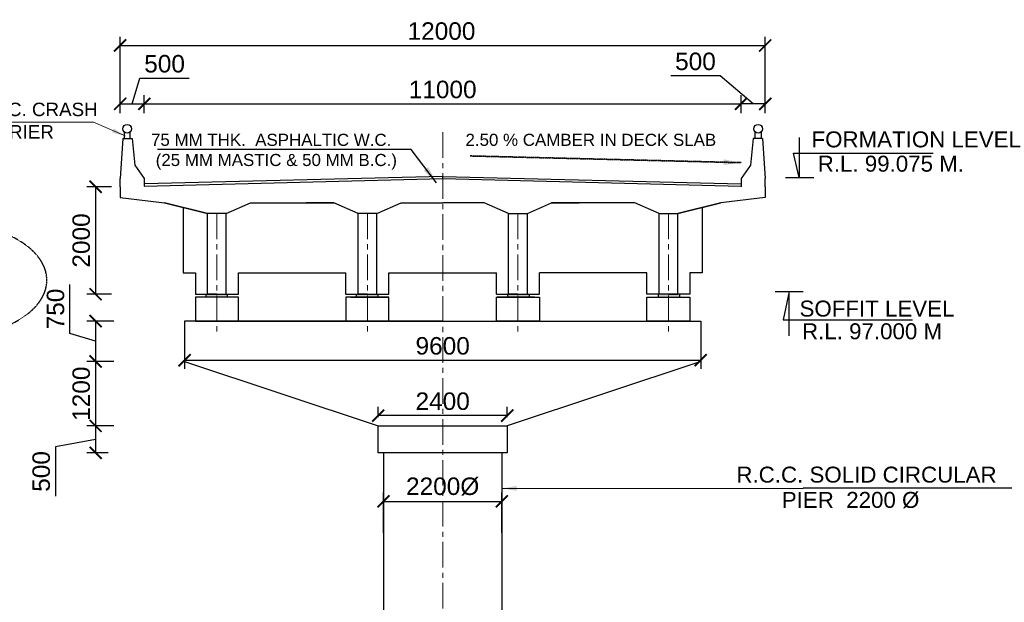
# Model space of a CAD drawing. Header units: millimetres. Extents: x -7734343280 to -3864522140, y -13315289801 to -345766.
# Tile 14 of 22: x -3864655663 to -3864619031, y -6657771569 to -6657749896. Entities that reach past the tile are written whole.
import ezdxf

# ---------------------------------------------------------------- set-up
doc = ezdxf.new("R2010")
doc.units = ezdxf.units.MM
doc.header["$MEASUREMENT"] = 0
doc.header["$PDMODE"] = 2
doc.linetypes.add('CENTER', pattern=[50.8, 31.75, -6.35, 6.35, -6.35])
doc.linetypes.add('DASHED', pattern=[0.75, 0.5, -0.25])
for name, color, linetype, lineweight in [('CEN', 3, 'CENTER', 13), ('DIM', 7, 'Continuous', 15), ('STR', 7, 'Continuous', 25)]:
    doc.layers.add(name, color=color, linetype=linetype, lineweight=lineweight)
doc.layers.add('CHNGE', color=7, linetype='Continuous')
doc.layers.add('TEXT', color=7, linetype='Continuous')
doc.styles.add('ROMANS', font='arial.ttf')
doc.dimstyles.new('ISO-25$7', dxfattribs={"dimtxt": 300, "dimasz": 200, "dimexe": 35, "dimexo": 30, "dimgap": 100, "dimtad": 1, "dimdec": 0, "dimtxsty": 'ROMANS', "dimcen": 130, "dimclrt": 2, "dimadec": 0, "dimazin": 0, "dimtfac": 1, "dimtdec": 0, "dimtmove": 0, "dimatfit": 3, "dimfxl": 1, "dimarcsym": 0})
doc.dimstyles.new('ROMANS', dxfattribs={"dimtxt": 650, "dimasz": 650, "dimexe": 325, "dimexo": 325, "dimgap": 325, "dimtad": 1, "dimdec": 0, "dimzin": 9, "dimdsep": 46, "dimtxsty": 'ROMANS', "dimcen": 325, "dimclrd": 4, "dimclre": 4, "dimclrt": 6, "dimadec": 0, "dimazin": 0, "dimtfac": 1, "dimtdec": 0, "dimtmove": 0, "dimatfit": 3, "dimfxl": 1, "dimtolj": 1, "dimtzin": 9, "dimarcsym": 0})

# ---------------------------------------------------------------- blocks, each defined once
blk = doc.blocks.new('_ArchTick')
at = {"color": 0, "linetype": 'ByBlock', "const_width": 0.15}
blk.add_lwpolyline([(-0.5, -0.5), (0.5, 0.5)], dxfattribs=at)
blk = doc.blocks.new('*D118')
at = {"layer": 'CHNGE', "color": 4, "lineweight": -2, "transparency": 16777216}
for p, q in [((-3864642126.77404, -6657768985.985193), (-3864642126.77404, -6657767488.846016)), ((-3864642126.77404, -6657767813.846016), (-3864637726.77404, -6657767813.846016)), ((-3864637726.77404, -6657768985.985193), (-3864637726.77404, -6657767488.846016))]:
    blk.add_line(p, q, dxfattribs=at)
at = {"layer": 'Defpoints', "color": 0, "lineweight": 30, "transparency": 16777216}
for p in [(-3864637726.77404, -6657767813.846016), (-3864642126.77404, -6657769310.985193), (-3864637726.77404, -6657769310.985193)]:
    blk.add_point(p, dxfattribs=at)
at = {"layer": 'CHNGE', "color": 4, "lineweight": -2, "transparency": 16777216, "xscale": 450, "yscale": 450, "zscale": 450, "rotation": 180}
blk.add_blockref('_ArchTick', (-3864642126.77404, -6657767813.846016), dxfattribs=at)
at = {"layer": 'CHNGE', "color": 4, "lineweight": -2, "transparency": 16777216, "xscale": 450, "yscale": 450, "zscale": 450}
blk.add_blockref('_ArchTick', (-3864637726.77404, -6657767813.846016), dxfattribs=at)
at = {"layer": 'CHNGE', "color": 7, "transparency": 16777216, "insert": (-3864639926.77404, -6657767263.794856), "char_height": 650, "attachment_point": 5, "style": 'ROMANS'}
blk.add_mtext('\\A1;2200%%C', dxfattribs=at)
blk = doc.blocks.new('*D119')
at = {"layer": 'CHNGE', "color": 4, "lineweight": -2, "transparency": 16777216}
for p, q in [((-3864651926.774054, -6657753371.286219), (-3864651926.774054, -6657750529.175627)), ((-3864627926.774054, -6657753371.286218), (-3864627926.774054, -6657750529.175627)), ((-3864651926.774054, -6657750854.175627), (-3864627926.774054, -6657750854.175627))]:
    blk.add_line(p, q, dxfattribs=at)
at = {"layer": 'Defpoints', "color": 0, "lineweight": 30, "transparency": 16777216}
for p in [(-3864627926.774054, -6657750854.175627), (-3864651926.774054, -6657753696.286219), (-3864627926.774054, -6657753696.286218)]:
    blk.add_point(p, dxfattribs=at)
at = {"layer": 'CHNGE', "color": 4, "lineweight": -2, "transparency": 16777216, "xscale": 450, "yscale": 450, "zscale": 450, "rotation": 180}
blk.add_blockref('_ArchTick', (-3864651926.774054, -6657750854.175627), dxfattribs=at)
at = {"layer": 'CHNGE', "color": 4, "lineweight": -2, "transparency": 16777216, "xscale": 450, "yscale": 450, "zscale": 450}
blk.add_blockref('_ArchTick', (-3864627926.774054, -6657750854.175627), dxfattribs=at)
at = {"layer": 'CHNGE', "color": 7, "transparency": 16777216, "insert": (-3864639970.670105, -6657750322.303185), "char_height": 650, "attachment_point": 5, "style": 'ROMANS'}
blk.add_mtext('\\A1;12000', dxfattribs=at)
blk = doc.blocks.new('*D120')
at = {"layer": 'CHNGE', "color": 4, "lineweight": -2, "transparency": 16777216}
for p, q in [((-3864629605.136055, -6657751982.175627), (-3864631439.037828, -6657751982.175627)), ((-3864628376.774054, -6657753026.570827), (-3864629605.136055, -6657751982.175627)), ((-3864628826.774054, -6657753371.286218), (-3864628826.774054, -6657752701.570827)), ((-3864627926.774054, -6657753371.286218), (-3864627926.774054, -6657752701.570827)), ((-3864627926.774054, -6657753026.570827), (-3864628826.774054, -6657753026.570827))]:
    blk.add_line(p, q, dxfattribs=at)
at = {"layer": 'Defpoints', "color": 0, "lineweight": 30, "transparency": 16777216}
for p in [(-3864628826.774054, -6657753026.570827), (-3864628826.774054, -6657753696.286218), (-3864627926.774054, -6657753696.286218)]:
    blk.add_point(p, dxfattribs=at)
at = {"layer": 'CHNGE', "color": 4, "lineweight": -2, "transparency": 16777216, "xscale": 450, "yscale": 450, "zscale": 450, "rotation": 180}
blk.add_blockref('_ArchTick', (-3864628826.774054, -6657753026.570827), dxfattribs=at)
at = {"layer": 'CHNGE', "color": 4, "lineweight": -2, "transparency": 16777216, "xscale": 450, "yscale": 450, "zscale": 450}
blk.add_blockref('_ArchTick', (-3864627926.774054, -6657753026.570827), dxfattribs=at)
at = {"layer": 'CHNGE', "color": 7, "transparency": 16777216, "insert": (-3864630522.086942, -6657751450.303185), "char_height": 650, "attachment_point": 5, "style": 'ROMANS'}
blk.add_mtext('\\A1;500', dxfattribs=at)
blk = doc.blocks.new('*D121')
at = {"layer": 'CHNGE', "color": 4, "lineweight": -2, "transparency": 16777216}
for p, q in [((-3864651026.774054, -6657753371.286218), (-3864651026.774054, -6657752701.570827)), ((-3864628826.774054, -6657753371.286218), (-3864628826.774054, -6657752701.570827)), ((-3864651026.774054, -6657753026.570827), (-3864628826.774054, -6657753026.570827))]:
    blk.add_line(p, q, dxfattribs=at)
at = {"layer": 'Defpoints', "color": 0, "lineweight": 30, "transparency": 16777216}
for p in [(-3864628826.774054, -6657753026.570827), (-3864651026.774054, -6657753696.286218), (-3864628826.774054, -6657753696.286218)]:
    blk.add_point(p, dxfattribs=at)
at = {"layer": 'CHNGE', "color": 4, "lineweight": -2, "transparency": 16777216, "xscale": 450, "yscale": 450, "zscale": 450, "rotation": 180}
blk.add_blockref('_ArchTick', (-3864651026.774054, -6657753026.570827), dxfattribs=at)
at = {"layer": 'CHNGE', "color": 4, "lineweight": -2, "transparency": 16777216, "xscale": 450, "yscale": 450, "zscale": 450}
blk.add_blockref('_ArchTick', (-3864628826.774054, -6657753026.570827), dxfattribs=at)
at = {"layer": 'CHNGE', "color": 7, "transparency": 16777216, "insert": (-3864639926.774054, -6657752494.698384), "char_height": 650, "attachment_point": 5, "style": 'ROMANS'}
blk.add_mtext('\\A1;11000', dxfattribs=at)
blk = doc.blocks.new('*D122')
at = {"layer": 'CHNGE', "color": 4, "lineweight": -2, "transparency": 16777216}
for p, q in [((-3864651476.774054, -6657753026.570827), (-3864651189.712321, -6657752069.698384)), ((-3864651189.712321, -6657752069.698384), (-3864649355.810548, -6657752069.698384)), ((-3864651926.774054, -6657753046.286219), (-3864651926.774054, -6657752701.570827)), ((-3864651026.774054, -6657753046.286219), (-3864651026.774054, -6657752701.570827)), ((-3864651926.774054, -6657753026.570827), (-3864651026.774054, -6657753026.570827))]:
    blk.add_line(p, q, dxfattribs=at)
at = {"layer": 'Defpoints', "color": 0, "lineweight": 30, "transparency": 16777216}
for p in [(-3864651026.774054, -6657753026.570827), (-3864651926.774054, -6657753371.286219), (-3864651026.774054, -6657753371.286219)]:
    blk.add_point(p, dxfattribs=at)
at = {"layer": 'CHNGE', "color": 4, "lineweight": -2, "transparency": 16777216, "xscale": 450, "yscale": 450, "zscale": 450, "rotation": 180}
blk.add_blockref('_ArchTick', (-3864651926.774054, -6657753026.570827), dxfattribs=at)
at = {"layer": 'CHNGE', "color": 4, "lineweight": -2, "transparency": 16777216, "xscale": 450, "yscale": 450, "zscale": 450}
blk.add_blockref('_ArchTick', (-3864651026.774054, -6657753026.570827), dxfattribs=at)
at = {"layer": 'CHNGE', "color": 7, "transparency": 16777216, "insert": (-3864650272.761435, -6657751537.825942), "char_height": 650, "attachment_point": 5, "style": 'ROMANS'}
blk.add_mtext('\\A1;500', dxfattribs=at)
blk = doc.blocks.new('*D123')
at = {"layer": 'CHNGE', "color": 4, "lineweight": -2, "transparency": 16777216}
for p, q in [((-3864653796.757186, -6657761572.128335), (-3864653796.757186, -6657759743.547162)), ((-3864652161.774049, -6657761109.190067), (-3864653164.884744, -6657761109.190067)), ((-3864652839.884744, -6657761109.190067), (-3864652839.884744, -6657762609.190067)), ((-3864652839.884744, -6657761859.190067), (-3864653796.757186, -6657761572.128335)), ((-3864652161.774049, -6657762609.190067), (-3864653164.884744, -6657762609.190067))]:
    blk.add_line(p, q, dxfattribs=at)
at = {"layer": 'Defpoints', "color": 0, "lineweight": 30, "transparency": 16777216}
for p in [(-3864651836.774049, -6657761109.190067), (-3864652839.884744, -6657762609.190067), (-3864651836.774049, -6657762609.190067)]:
    blk.add_point(p, dxfattribs=at)
at = {"layer": 'CHNGE', "color": 4, "lineweight": -2, "transparency": 16777216, "xscale": 450, "yscale": 450, "zscale": 450}
for p, rotation in [((-3864652839.884744, -6657761109.190067), 90), ((-3864652839.884744, -6657762609.190067), 270)]:
    blk.add_blockref('_ArchTick', p, dxfattribs=dict(at, rotation=rotation))
at = {"layer": 'CHNGE', "color": 7, "transparency": 16777216, "insert": (-3864654328.629627, -6657760657.837749), "char_height": 650, "attachment_point": 5, "rotation": 90, "style": 'ROMANS'}
blk.add_mtext('\\A1;750', dxfattribs=at)
blk = doc.blocks.new('*D124')
at = {"layer": 'CHNGE', "color": 4, "lineweight": -2, "transparency": 16777216}
for p, q in [((-3864652161.774049, -6657762609.190067), (-3864653164.884744, -6657762609.190067)), ((-3864652839.884744, -6657762609.190067), (-3864652839.884744, -6657765009.190067)), ((-3864652164.884744, -6657765009.190067), (-3864653164.884744, -6657765009.190067))]:
    blk.add_line(p, q, dxfattribs=at)
at = {"layer": 'Defpoints', "color": 0, "lineweight": 30, "transparency": 16777216}
for p in [(-3864651836.774049, -6657762609.190067), (-3864652839.884744, -6657765009.190067), (-3864651839.884744, -6657765009.190067)]:
    blk.add_point(p, dxfattribs=at)
at = {"layer": 'CHNGE', "color": 4, "lineweight": -2, "transparency": 16777216, "xscale": 450, "yscale": 450, "zscale": 450}
for p, rotation in [((-3864652839.884744, -6657762609.190067), 90), ((-3864652839.884744, -6657765009.190067), 270)]:
    blk.add_blockref('_ArchTick', p, dxfattribs=dict(at, rotation=rotation))
at = {"layer": 'CHNGE', "color": 7, "transparency": 16777216, "insert": (-3864653371.757185, -6657763809.190068), "char_height": 650, "attachment_point": 5, "rotation": 90, "style": 'ROMANS'}
blk.add_mtext('\\A1;1200', dxfattribs=at)
blk = doc.blocks.new('*D125')
at = {"layer": 'CHNGE', "color": 4, "lineweight": -2, "transparency": 16777216}
for p, q in [((-3864652164.884744, -6657765009.190067), (-3864653164.884744, -6657765009.190067)), ((-3864652839.884744, -6657765009.190067), (-3864652839.884744, -6657766009.190068)), ((-3864652839.884744, -6657765509.190068), (-3864654328.629628, -6657765783.846015)), ((-3864654328.629628, -6657765783.846015), (-3864654328.629628, -6657767617.747788)), ((-3864652374.884744, -6657766009.190068), (-3864653164.884744, -6657766009.190068))]:
    blk.add_line(p, q, dxfattribs=at)
at = {"layer": 'Defpoints', "color": 0, "lineweight": 30, "transparency": 16777216}
for p in [(-3864651839.884744, -6657765009.190067), (-3864652839.884744, -6657766009.190068), (-3864652049.884744, -6657766009.190068)]:
    blk.add_point(p, dxfattribs=at)
at = {"layer": 'CHNGE', "color": 4, "lineweight": -2, "transparency": 16777216, "xscale": 450, "yscale": 450, "zscale": 450}
for p, rotation in [((-3864652839.884744, -6657765009.190067), 90), ((-3864652839.884744, -6657766009.190068), 270)]:
    blk.add_blockref('_ArchTick', p, dxfattribs=dict(at, rotation=rotation))
at = {"layer": 'CHNGE', "color": 7, "transparency": 16777216, "insert": (-3864654860.502069, -6657766700.796903), "char_height": 650, "attachment_point": 5, "rotation": 90, "style": 'ROMANS'}
blk.add_mtext('\\A1;500', dxfattribs=at)
blk = doc.blocks.new('*D126')
at = {"layer": 'CHNGE', "color": 4, "lineweight": -2, "transparency": 16777216}
for p, q in [((-3864652251.774054, -6657756109.190066), (-3864653164.884743, -6657756109.190066)), ((-3864652839.884743, -6657756109.190066), (-3864652839.884743, -6657760109.190063)), ((-3864652251.77406, -6657760109.190063), (-3864653164.884743, -6657760109.190063))]:
    blk.add_line(p, q, dxfattribs=at)
at = {"layer": 'Defpoints', "color": 0, "lineweight": 30, "transparency": 16777216}
for p in [(-3864651926.774054, -6657756109.190066), (-3864652839.884743, -6657760109.190063), (-3864651926.77406, -6657760109.190063)]:
    blk.add_point(p, dxfattribs=at)
at = {"layer": 'CHNGE', "color": 4, "lineweight": -2, "transparency": 16777216, "xscale": 450, "yscale": 450, "zscale": 450}
for p, rotation in [((-3864652839.884743, -6657756109.190066), 90), ((-3864652839.884743, -6657760109.190063), 270)]:
    blk.add_blockref('_ArchTick', p, dxfattribs=dict(at, rotation=rotation))
at = {"layer": 'CHNGE', "color": 7, "transparency": 16777216, "insert": (-3864653371.757184, -6657758109.190065), "char_height": 650, "attachment_point": 5, "rotation": 90, "style": 'ROMANS'}
blk.add_mtext('\\A1;2000', dxfattribs=at)
blk = doc.blocks.new('*D128')
at = {"layer": 'CHNGE', "color": 4, "lineweight": -2, "transparency": 16777216}
for p, q in [((-3864649526.774048, -6657761434.190067), (-3864649526.774048, -6657762888.846016)), ((-3864630326.774048, -6657761434.190049), (-3864630326.774048, -6657762888.846016)), ((-3864649526.774048, -6657762563.846016), (-3864630326.774048, -6657762563.846016))]:
    blk.add_line(p, q, dxfattribs=at)
at = {"layer": 'Defpoints', "color": 0, "lineweight": 30, "transparency": 16777216}
for p in [(-3864649526.774048, -6657761109.190067), (-3864630326.774048, -6657761109.190049), (-3864630326.774048, -6657762563.846016)]:
    blk.add_point(p, dxfattribs=at)
at = {"layer": 'CHNGE', "color": 4, "lineweight": -2, "transparency": 16777216, "xscale": 450, "yscale": 450, "zscale": 450, "rotation": 180}
blk.add_blockref('_ArchTick', (-3864649526.774048, -6657762563.846016), dxfattribs=at)
at = {"layer": 'CHNGE', "color": 4, "lineweight": -2, "transparency": 16777216, "xscale": 450, "yscale": 450, "zscale": 450}
blk.add_blockref('_ArchTick', (-3864630326.774048, -6657762563.846016), dxfattribs=at)
at = {"layer": 'CHNGE', "color": 7, "transparency": 16777216, "insert": (-3864639926.774048, -6657762031.973574), "char_height": 650, "attachment_point": 5, "style": 'ROMANS'}
blk.add_mtext('\\A1;9600', dxfattribs=at)
blk = doc.blocks.new('*D129')
at = {"layer": 'CHNGE', "color": 4, "lineweight": -2, "transparency": 16777216}
for p, q in [((-3864642326.774041, -6657764684.190067), (-3864642326.774042, -6657764298.809713)), ((-3864637526.774041, -6657764684.19006), (-3864637526.774042, -6657764298.809706)), ((-3864637526.774041, -6657764623.809706), (-3864642326.774041, -6657764623.809713))]:
    blk.add_line(p, q, dxfattribs=at)
at = {"layer": 'Defpoints', "color": 0, "lineweight": 30, "transparency": 16777216}
for p in [(-3864642326.774041, -6657764623.809713), (-3864642326.77404, -6657765009.190067), (-3864637526.77404, -6657765009.19006)]:
    blk.add_point(p, dxfattribs=at)
at = {"layer": 'CHNGE', "color": 4, "lineweight": -2, "transparency": 16777216, "xscale": 450, "yscale": 450, "zscale": 450}
for p, rotation in [((-3864642326.774041, -6657764623.809713), 180.0000000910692), ((-3864637526.774041, -6657764623.809706), 9.106923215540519e-08)]:
    blk.add_blockref('_ArchTick', p, dxfattribs=dict(at, rotation=rotation))
at = {"layer": 'CHNGE', "color": 7, "transparency": 16777216, "insert": (-3864639926.774042, -6657764091.937267), "char_height": 650, "attachment_point": 5, "rotation": 0.0000000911, "style": 'ROMANS'}
blk.add_mtext('\\A1;2400', dxfattribs=at)

msp = doc.modelspace()

# ---------------------------------------------------------------- hatches: boundary and pattern name
at = {"layer": 'TEXT'}
for points in [[(-3864647960.865894, -6657760212.940711), (-3864647960.865894, -6657760109.190063), (-3864648758.947811, -6657760109.190063), (-3864648758.947811, -6657760212.940711)], [(-3864647939.102714, -6657760212.940711), (-3864647939.102714, -6657760109.190063), (-3864648737.184631, -6657760109.190063), (-3864648737.184631, -6657760212.940711)], [(-3864642360.865894, -6657760212.940711), (-3864642360.865894, -6657760109.190063), (-3864643158.947811, -6657760109.190063), (-3864643158.947811, -6657760212.940711)], [(-3864642360.865894, -6657760212.940711), (-3864642360.865894, -6657760109.190063), (-3864643158.947811, -6657760109.190063), (-3864643158.947811, -6657760212.940711)], [(-3864642339.102714, -6657760212.940711), (-3864642339.102714, -6657760109.190063), (-3864643137.184631, -6657760109.190063), (-3864643137.184631, -6657760212.940711)], [(-3864642339.102713, -6657760212.940711), (-3864642339.102713, -6657760109.190063), (-3864643137.18463, -6657760109.190063), (-3864643137.18463, -6657760212.940711)], [(-3864637514.445385, -6657760212.940711), (-3864637514.445385, -6657760109.190063), (-3864636716.363468, -6657760109.190063), (-3864636716.363468, -6657760212.940711)], [(-3864637514.445385, -6657760212.940711), (-3864637514.445385, -6657760109.190063), (-3864636716.363468, -6657760109.190063), (-3864636716.363468, -6657760212.940711)], [(-3864637492.682205, -6657760212.940711), (-3864637492.682205, -6657760109.190063), (-3864636694.600288, -6657760109.190063), (-3864636694.600288, -6657760212.940711)], [(-3864637492.682204, -6657760212.940711), (-3864637492.682204, -6657760109.190063), (-3864636694.600287, -6657760109.190063), (-3864636694.600287, -6657760212.940711)], [(-3864631914.445385, -6657760212.940711), (-3864631914.445385, -6657760109.190063), (-3864631116.363468, -6657760109.190063), (-3864631116.363468, -6657760212.940711)], [(-3864631892.682204, -6657760212.940711), (-3864631892.682204, -6657760109.190063), (-3864631094.600287, -6657760109.190063), (-3864631094.600287, -6657760212.940711)]]:
    msp.add_hatch(color=7, dxfattribs=at).paths.add_polyline_path(points)

# ---------------------------------------------------------------- linework, layer by layer
at = {"color": 7}
for p, q in [((-3864651826.774054, -6657754309.190066), (-3864651926.774054, -6657755809.190066)), ((-3864651826.774054, -6657754309.190066), (-3864651476.774054, -6657754309.190066)), ((-3864651476.774054, -6657754309.190066), (-3864651376.774054, -6657755309.190066)), ((-3864628376.774054, -6657754309.190066), (-3864628476.774054, -6657755309.190066)), ((-3864628026.774054, -6657754309.190066), (-3864628376.774054, -6657754309.190066)), ((-3864628026.774054, -6657754309.190066), (-3864627926.774054, -6657755809.190066)), ((-3864651376.774054, -6657755309.190066), (-3864651026.774054, -6657755809.190066)), ((-3864628476.774054, -6657755309.190066), (-3864628826.774054, -6657755809.190066)), ((-3864651926.774054, -6657756109.190066), (-3864651926.774054, -6657755809.190066)), ((-3864651926.774054, -6657756109.190066), (-3864651926.774054, -6657755809.190066)), ((-3864651026.774054, -6657755809.190066), (-3864651026.774054, -6657756083.781259)), ((-3864651026.774054, -6657756083.781259), (-3864651026.774054, -6657756083.781259)), ((-3864651026.774054, -6657756083.781259), (-3864651026.774054, -6657756083.781259)), ((-3864628826.774054, -6657755809.190066), (-3864628826.774054, -6657756083.781259)), ((-3864628826.774054, -6657756083.781259), (-3864628826.774054, -6657756083.781259)), ((-3864628826.774054, -6657756083.781259), (-3864628826.774054, -6657756083.781259)), ((-3864628826.774054, -6657756083.781259), (-3864628826.774054, -6657756083.781259)), ((-3864628826.774054, -6657756083.781259), (-3864628826.774054, -6657756083.781259)), ((-3864651926.774054, -6657756109.190066), (-3864651926.774054, -6657756509.190067)), ((-3864651926.774054, -6657756509.190067), (-3864650276.774049, -6657756709.190063)), ((-3864627926.774045, -6657756509.190067), (-3864629576.77405, -6657756709.190063))]:
    msp.add_line(p, q, dxfattribs=at)
for points in [[(-3864651779.866406, -6657754071.481795), (-3864651779.866406, -6657754309.190066), (-3864651552.347643, -6657754309.190066), (-3864651552.347643, -6657754071.481795)], [(-3864628073.681703, -6657754071.481795), (-3864628073.681703, -6657754309.190066), (-3864628301.200466, -6657754309.190066), (-3864628301.200466, -6657754071.481795)], [(-3864628826.774054, -6657756083.781259), (-3864628826.774054, -6657756109.190066)], [(-3864628826.774054, -6657756083.781259), (-3864628826.774054, -6657756109.190066)]]:
    msp.add_lwpolyline(points, dxfattribs=at)
for centre in [(-3864651666.107024, -6657753952.64264), (-3864628187.441084, -6657753952.64264)]:
    msp.add_circle(centre, 162.763962, dxfattribs=at)
at = {"layer": 'CEN', "color": 7, "ltscale": 30}
for p, q in [((-3864639926.774055, -6657754085.199057), (-3864639926.774036, -6657781223.809712)), ((-3864648326.774046, -6657757109.189813), (-3864648326.77405, -6657761621.072981)), ((-3864642726.774046, -6657757109.189817), (-3864642726.77405, -6657761621.072986)), ((-3864637126.774046, -6657757109.189813), (-3864637126.77405, -6657761621.072981)), ((-3864631526.774046, -6657757109.189817), (-3864631526.77405, -6657761621.072986))]:
    msp.add_line(p, q, dxfattribs=at)
at = {"layer": 'STR', "color": 7}
for p, q in [((-3864626659.58286, -6657754275.915672), (-3864626659.58286, -6657755760.903352)), ((-3864626659.58286, -6657755760.903352), (-3864626875.436254, -6657754865.88776)), ((-3864626875.436254, -6657754865.88776), (-3864621679.189575, -6657754865.88776)), ((-3864651026.774054, -6657756083.781259), (-3864639926.774054, -6657755809.190066)), ((-3864639926.774054, -6657755809.190066), (-3864628826.774054, -6657756083.781259)), ((-3864627926.774054, -6657756109.190066), (-3864627926.774054, -6657755809.190066)), ((-3864627926.774054, -6657756109.190066), (-3864627926.774054, -6657755809.190066)), ((-3864627169.674155, -6657755760.903352), (-3864626123.471508, -6657755760.903352)), ((-3864627926.774054, -6657756109.190066), (-3864627926.774054, -6657756509.190067)), ((-3864647076.774049, -6657756709.190063), (-3864643976.774044, -6657756709.190063)), ((-3864632776.77405, -6657756709.190063), (-3864635876.774055, -6657756709.190063)), ((-3864647976.774049, -6657757109.190063), (-3864648676.774049, -6657757109.190063)), ((-3864642376.774045, -6657757109.190067), (-3864643076.774049, -6657757109.190067)), ((-3864637476.774054, -6657757109.190067), (-3864636776.77405, -6657757109.190067)), ((-3864631876.77405, -6657757109.190063), (-3864631176.77405, -6657757109.190063)), ((-3864643339.22853, -6657760212.940711), (-3864641942.585175, -6657760212.940711)), ((-3864643339.22853, -6657760212.940711), (-3864641942.585175, -6657760212.940711)), ((-3864636514.319569, -6657760212.940711), (-3864637910.962924, -6657760212.940711)), ((-3864636514.319569, -6657760212.940711), (-3864637910.962924, -6657760212.940711)), ((-3864649126.774049, -6657761109.190067), (-3864630726.774049, -6657761109.190067)), ((-3864634526.774049, -6657761109.190067), (-3864630726.774049, -6657761109.190067)), ((-3864642126.77404, -6657766009.190067), (-3864642126.77404, -6657781223.809712)), ((-3864637726.77404, -6657766009.190066), (-3864637726.77404, -6657781223.809712))]:
    msp.add_line(p, q, dxfattribs=at)
for points in [[(-3864639926.774054, -6657755809.190066), (-3864639926.774054, -6657755729.190066), (-3864651020.632243, -6657756003.629322), (-3864651026.774054, -6657756003.629322)], [(-3864639926.774054, -6657755729.190066), (-3864628826.774054, -6657756003.781259)], [(-3864648676.774049, -6657757109.190063), (-3864650276.774049, -6657756709.190063), (-3864650276.774049, -6657756709.190063), (-3864648676.774049, -6657757109.190063)], [(-3864647976.774049, -6657757109.190063), (-3864647076.774049, -6657756709.190063), (-3864647076.774049, -6657756709.190063), (-3864646049.884744, -6657756709.190063)], [(-3864643076.774044, -6657757109.190063), (-3864643976.774044, -6657756709.190063), (-3864643976.774044, -6657756709.190063), (-3864645003.663349, -6657756709.190063)], [(-3864642376.774049, -6657757109.190063), (-3864641476.774049, -6657756709.190063), (-3864641476.774049, -6657756709.190063), (-3864639926.774053, -6657756709.190063)], [(-3864637476.77405, -6657757109.190063), (-3864638376.77405, -6657756709.190063), (-3864638376.77405, -6657756709.190063), (-3864639926.774046, -6657756709.190063)], [(-3864636776.774055, -6657757109.190063), (-3864635876.774055, -6657756709.190063), (-3864635876.774055, -6657756709.190063), (-3864634849.88475, -6657756709.190063)], [(-3864631876.77405, -6657757109.190063), (-3864632776.77405, -6657756709.190063), (-3864632776.77405, -6657756709.190063), (-3864633803.663354, -6657756709.190063)], [(-3864631176.77405, -6657757109.190063), (-3864629576.77405, -6657756709.190063), (-3864629576.77405, -6657756709.190063), (-3864631176.77405, -6657757109.190063)], [(-3864649576.048782, -6657756884.371379), (-3864649576.048786, -6657759309.190067), (-3864649126.054768, -6657759309.190067), (-3864649126.054768, -6657760109.190067), (-3864647526.774049, -6657760109.190067), (-3864647526.774049, -6657759309.19106), (-3864647211.290011, -6657759309.19107), (-3864647211.290011, -6657759309.19107), (-3864643526.774049, -6657759309.191075), (-3864643526.774049, -6657759309.191075)], [(-3864648326.774049, -6657760109.190067), (-3864648676.774049, -6657760109.190067), (-3864648676.774049, -6657757109.190063)], [(-3864648326.774049, -6657760109.190067), (-3864647976.774049, -6657760109.190067), (-3864647976.774049, -6657757109.190063)], [(-3864642726.774049, -6657760109.190067), (-3864643076.774049, -6657760109.190067), (-3864643076.774049, -6657757109.190063)], [(-3864642726.774049, -6657760109.190067), (-3864642376.774049, -6657760109.190067), (-3864642376.774049, -6657757109.190063)], [(-3864637126.77405, -6657760109.190067), (-3864637476.77405, -6657760109.190067), (-3864637476.77405, -6657757109.190063)], [(-3864637126.77405, -6657760109.190067), (-3864636776.77405, -6657760109.190067), (-3864636776.77405, -6657757109.190063)], [(-3864630277.499316, -6657756884.371379), (-3864630277.499313, -6657759309.190067), (-3864630727.49333, -6657759309.190067), (-3864630727.49333, -6657760109.190067), (-3864632326.774049, -6657760109.190067), (-3864632326.77405, -6657759309.19106), (-3864632326.77405, -6657759309.19106), (-3864632326.77405, -6657759309.19106), (-3864636326.145017, -6657759312.098248), (-3864636326.145017, -6657759312.098248)], [(-3864631526.77405, -6657760109.190067), (-3864631876.77405, -6657760109.190067), (-3864631876.77405, -6657757109.190063)], [(-3864631526.77405, -6657760109.190067), (-3864631176.77405, -6657760109.190067), (-3864631176.77405, -6657757109.190063)], [(-3864643526.774049, -6657760109.190067), (-3864643526.774049, -6657759309.191075)], [(-3864643526.774049, -6657760109.190067), (-3864641926.774049, -6657760109.190067), (-3864641926.148504, -6657759316.517548)], [(-3864641926.148504, -6657759316.517548), (-3864637926.774049, -6657759316.517548)], [(-3864637926.774049, -6657760109.190062), (-3864637926.774049, -6657759309.19107)], [(-3864637926.774049, -6657760109.190062), (-3864636326.774049, -6657760109.190062), (-3864636326.148504, -6657759316.517542)], [(-3864639926.774048, -6657761109.190067), (-3864649526.774048, -6657761109.190067), (-3864649526.774046, -6657762609.190067), (-3864642326.77404, -6657765009.190067)], [(-3864639926.774048, -6657761109.190067), (-3864630326.774048, -6657761109.190047), (-3864630326.774047, -6657762609.190047), (-3864637526.774048, -6657765009.190063)], [(-3864642326.77404, -6657765009.190067), (-3864642326.77404, -6657765009.190067), (-3864642326.77404, -6657765009.190067), (-3864637526.77404, -6657765009.190067), (-3864637526.774041, -6657766009.190066), (-3864642326.77404, -6657766009.190067)]]:
    msp.add_lwpolyline(points, dxfattribs=at)
for points in [[(-3864647526.774049, -6657760212.940711), (-3864649126.774049, -6657760212.940711), (-3864649126.774049, -6657761109.190067), (-3864647526.774049, -6657761109.190067)], [(-3864641926.774049, -6657760212.940711), (-3864643526.774049, -6657760212.940711), (-3864643526.774049, -6657761109.190067), (-3864641926.774049, -6657761109.190067)], [(-3864637926.774049, -6657760212.940711), (-3864636326.774049, -6657760212.940711), (-3864636326.774049, -6657761109.190067), (-3864637926.774049, -6657761109.190067)], [(-3864632326.774049, -6657760212.940711), (-3864630726.774049, -6657760212.940711), (-3864630726.774049, -6657761109.190067), (-3864632326.774049, -6657761109.190067)], [(-3864642326.77404, -6657765009.190067), (-3864637526.77404, -6657765009.190067), (-3864637526.774041, -6657766009.190066), (-3864642326.77404, -6657766009.190067)]]:
    msp.add_lwpolyline(points, close=True, dxfattribs=at)
at = {"layer": 'TEXT', "color": 7}
for p, q in [((-3864648739.947811, -6657760109.190063), (-3864648739.947811, -6657760212.940711)), ((-3864648739.947811, -6657760109.190063), (-3864648739.947811, -6657760212.940711)), ((-3864647941.865894, -6657760109.190063), (-3864647941.865894, -6657760212.940711)), ((-3864647941.865894, -6657760109.190063), (-3864647941.865894, -6657760212.940711)), ((-3864643139.947811, -6657760109.190063), (-3864643139.947811, -6657760212.940711)), ((-3864643139.947811, -6657760109.190063), (-3864643139.947811, -6657760212.940711)), ((-3864643139.947811, -6657760109.190063), (-3864643139.947811, -6657760212.940711)), ((-3864643139.947811, -6657760109.190063), (-3864643139.947811, -6657760212.940711)), ((-3864642341.865894, -6657760109.190063), (-3864642341.865894, -6657760212.940711)), ((-3864642341.865894, -6657760109.190063), (-3864642341.865894, -6657760212.940711)), ((-3864642341.865894, -6657760109.190063), (-3864642341.865894, -6657760212.940711)), ((-3864642341.865894, -6657760109.190063), (-3864642341.865894, -6657760212.940711)), ((-3864637511.682205, -6657760109.190063), (-3864637511.682205, -6657760212.940711)), ((-3864637511.682205, -6657760109.190063), (-3864637511.682205, -6657760212.940711)), ((-3864637511.682204, -6657760109.190063), (-3864637511.682204, -6657760212.940711)), ((-3864637511.682204, -6657760109.190063), (-3864637511.682204, -6657760212.940711)), ((-3864636713.600288, -6657760109.190063), (-3864636713.600288, -6657760212.940711)), ((-3864636713.600288, -6657760109.190063), (-3864636713.600288, -6657760212.940711)), ((-3864636713.600287, -6657760109.190063), (-3864636713.600287, -6657760212.940711)), ((-3864636713.600287, -6657760109.190063), (-3864636713.600287, -6657760212.940711)), ((-3864631911.682204, -6657760109.190063), (-3864631911.682204, -6657760212.940711)), ((-3864631911.682204, -6657760109.190063), (-3864631911.682204, -6657760212.940711)), ((-3864631113.600287, -6657760109.190063), (-3864631113.600287, -6657760212.940711)), ((-3864631113.600287, -6657760109.190063), (-3864631113.600287, -6657760212.940711))]:
    msp.add_line(p, q, dxfattribs=at)
at = {"layer": 'TEXT', "color": 7, "ltscale": 200}
for p, q in [((-3864627559.884745, -6657760007.837023), (-3864626513.682097, -6657760007.837023)), ((-3864627036.783422, -6657760007.837023), (-3864627252.636816, -6657761061.412844)), ((-3864627036.783422, -6657761651.384932), (-3864627036.783422, -6657760007.837023)), ((-3864627252.636816, -6657761061.412844), (-3864622448.885921, -6657761061.412844))]:
    msp.add_line(p, q, dxfattribs=at)
at = {"layer": 'TEXT', "color": 6, "linetype": 'DASHED', "lineweight": 30, "ltscale": 20}
msp.add_lwpolyline([(-3864638900.397673, -6657754964.580509), (-3864628826.774054, -6657755213.781259)], dxfattribs=at)
at = {"layer": 'TEXT', "color": 6, "linetype": 'DASHED', "lineweight": 30, "ltscale": 20, "extrusion": (0, 0, -1)}
msp.add_ellipse((-3864658339.577909, -6657759585.760249), major_axis=(-3685.633782, 0), ratio=0.5753924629, start_param=-1.5707963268, end_param=4.7123889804, dxfattribs=at)

# ---------------------------------------------------------------- texts
at = {"layer": 'TEXT', "color": 7, "style": 'ROMANS'}
for s, p in [('FORMATION LEVEL', (-3864626204.450306, -6657754645.247889)), (' R.L. 99.075 M.', (-3864626204.450306, -6657755549.156572)), ('SOFFIT LEVEL', (-3864626650.778031, -6657760939.560362)), (' R.L. 97.000 M ', (-3864626788.022597, -6657761783.95612)), ('R.C.C. SOLID CIRCULAR', (-3864628999.189323, -6657767116.315773)), (' PIER  2200 Ø', (-3864627540.446627, -6657768056.791684))]:
    msp.add_text(s, height=594, dxfattribs=at).set_placement(p)
at = {"layer": 'TEXT', "color": 7, "attachment_point": 1, "style": 'ROMANS'}
for s, insert, char_height, width in [('{\\fArial|b0|i0|c238|p34;R.C.C. CRASH }\\P{\\fArial|b0|i0|c238|p34;BARRIER}', (-3864657496.228038, -6657752983.452827), 500, 8453.95800246), ('7{\\fArial|b0|i0|c238|p34;5 MM THK.}  ASPHALTIC W.C.\\P{\\fArial|b0|i0|c238|p34; }(25 MM MASTIC & 50 MM B.C.)', (-3864650777.605986, -6657754139.295499), 450, 10396.45258794), ('2.50 % CAMBER IN DECK SLAB', (-3864639077.605986, -6657754139.295499), 450, 10396.45258794)]:
    msp.add_mtext(s, dxfattribs=dict(at, insert=insert, char_height=char_height, width=width))

# ---------------------------------------------------------------- dimensions: what is measured, and where the dimension line sits
at = {"layer": 'CHNGE', "color": 7}
dim = msp.add_linear_dim(base=(-3864627926.774054, -6657750854.175627), p1=(-3864651926.774054, -6657753696.286219), p2=(-3864627926.774054, -6657753696.286218), dimstyle='ROMANS', override={"dimasz": 450, "dimgap": 200, "dimlfac": 0.5, "dimblk1": 'ArchTick', "dimblk2": 'ArchTick', "dimsah": 1, "dimclrt": 7, "dimtmove": 1}, dxfattribs=at)
dim.commit()
dim.dimension.update_dxf_attribs({"geometry": '*D119', "text_midpoint": (-3864639970.670105, -6657750854.175627), "dimtype": 160})
for base, p1, p2, text, picture, middle in [((-3864651026.774054, -6657753026.570827), (-3864651926.774054, -6657753371.286219), (-3864651026.774054, -6657753371.286219), '500', '*D122', (-3864650989.712321, -6657751537.825942)), ((-3864628826.774054, -6657753026.570827), (-3864651026.774054, -6657753696.286218), (-3864628826.774054, -6657753696.286218), '11000', '*D121', (-3864639926.774054, -6657752494.698384)), ((-3864637726.77404, -6657767813.846016), (-3864642126.77404, -6657769310.985193), (-3864637726.77404, -6657769310.985193), '2200%%C', '*D118', (-3864639926.77404, -6657767263.794856))]:
    dim = msp.add_linear_dim(base=base, p1=p1, p2=p2, text=text, dimstyle='ROMANS', override={"dimasz": 450, "dimgap": 200, "dimlfac": 0.5, "dimblk1": 'ArchTick', "dimblk2": 'ArchTick', "dimsah": 1, "dimclrt": 7, "dimtmove": 1}, dxfattribs=at)
    dim.commit()
    dim.dimension.update_dxf_attribs({"geometry": picture, "text_midpoint": middle})
dim = msp.add_linear_dim(base=(-3864628826.774054, -6657753026.570827), p1=(-3864627926.774054, -6657753696.286218), p2=(-3864628826.774054, -6657753696.286218), angle=180, text='500', dimstyle='ROMANS', override={"dimasz": 450, "dimgap": 200, "dimlfac": 0.5, "dimblk1": 'ArchTick', "dimblk2": 'ArchTick', "dimsah": 1, "dimclrt": 7, "dimtmove": 1}, dxfattribs=at)
dim.commit()
dim.dimension.update_dxf_attribs({"geometry": '*D120', "text_midpoint": (-3864629805.136055, -6657751982.175627), "dimtype": 160})
dim = msp.add_linear_dim(base=(-3864652839.884743, -6657760109.190063), p1=(-3864651926.774054, -6657756109.190066), p2=(-3864651926.77406, -6657760109.190063), angle=90, text='2000', dimstyle='ROMANS', override={"dimasz": 450, "dimgap": 200, "dimlfac": 0.5, "dimblk1": 'ArchTick', "dimblk2": 'ArchTick', "dimsah": 1, "dimclrt": 7, "dimtmove": 1}, dxfattribs=at)
dim.commit()
dim.dimension.update_dxf_attribs({"geometry": '*D126', "text_midpoint": (-3864653371.757184, -6657758109.190065)})
for base, p1, p2, picture, middle in [((-3864652839.884744, -6657762609.190067), (-3864651836.774049, -6657761109.190067), (-3864651836.774049, -6657762609.190067), '*D123', (-3864654328.629627, -6657761372.128336)), ((-3864652839.884744, -6657765009.190067), (-3864651836.774049, -6657762609.190067), (-3864651839.884744, -6657765009.190067), '*D124', (-3864653371.757185, -6657763809.190068))]:
    dim = msp.add_linear_dim(base=base, p1=p1, p2=p2, angle=90, dimstyle='ROMANS', override={"dimasz": 450, "dimgap": 200, "dimlfac": 0.5, "dimblk1": 'ArchTick', "dimblk2": 'ArchTick', "dimsah": 1, "dimclrt": 7, "dimtmove": 1}, dxfattribs=at)
    dim.commit()
    dim.dimension.update_dxf_attribs({"geometry": picture, "text_midpoint": middle})
dim = msp.add_aligned_dim(p1=(-3864649526.774048, -6657761109.190067), p2=(-3864630326.774048, -6657761109.190049), distance=-1454.655967, dimstyle='ROMANS', override={"dimasz": 450, "dimgap": 200, "dimlfac": 0.5, "dimblk1": 'ArchTick', "dimblk2": 'ArchTick', "dimsah": 1, "dimclrt": 7, "dimtmove": 1}, dxfattribs=at)
dim.commit()
dim.dimension.update_dxf_attribs({"geometry": '*D128', "text_midpoint": (-3864639926.774048, -6657762031.973574)})
dim = msp.add_aligned_dim(p1=(-3864637526.77404, -6657765009.19006), p2=(-3864642326.77404, -6657765009.190067), distance=-385.380354, text='2400', dimstyle='ROMANS', override={"dimasz": 450, "dimgap": 200, "dimlfac": 0.5, "dimblk1": 'ArchTick', "dimblk2": 'ArchTick', "dimsah": 1, "dimclrt": 7, "dimtmove": 1}, dxfattribs=at)
dim.commit()
dim.dimension.update_dxf_attribs({"geometry": '*D129', "text_midpoint": (-3864639926.774042, -6657764091.937267)})
dim = msp.add_linear_dim(base=(-3864652839.884744, -6657766009.190068), p1=(-3864651839.884744, -6657765009.190067), p2=(-3864652049.884744, -6657766009.190068), angle=90, dimstyle='ROMANS', override={"dimasz": 450, "dimgap": 200, "dimlfac": 0.5, "dimblk1": 'ArchTick', "dimblk2": 'ArchTick', "dimsah": 1, "dimclrt": 7, "dimtmove": 1}, dxfattribs=at)
dim.commit()
dim.dimension.update_dxf_attribs({"geometry": '*D125', "text_midpoint": (-3864654328.629627, -6657765983.846016), "dimtype": 160})

# ---------------------------------------------------------------- leaders
at = {"layer": 'DIM', "color": 7, "ltscale": 200}
msp.add_leader([(-3864651735.799191, -6657754217.076473), (-3864652921.915793, -6657753703.797737), (-3864657447.85471, -6657753703.797737)], dimstyle='ISO-25$7', override={"dimtxt": 260, "dimasz": 500, "dimexe": 50, "dimexo": 180, "dimgap": 60, "dimdsep": 46, "dimcen": 750, "dimclrd": 4, "dimclre": 4, "dimlwd": 13, "dimlwe": 13}, dxfattribs=at)
at = {"layer": 'DIM', "color": 7}
for points in [[(-3864637726.77404, -6657767332.073231), (-3864626518.101282, -6657767326.363192)], [(-3864612193.326263, -6657767326.363192), (-3864626518.101282, -6657767326.363192)]]:
    msp.add_leader(points, dimstyle='ROMANS', override={"dimtxt": 550, "dimasz": 550, "dimlfac": 0.4, "dimtmove": 1}, dxfattribs=at)
at = {"layer": 'STR', "color": 7}
msp.add_leader([(-3864640156.279014, -6657755959.074052), (-3864641103.415793, -6657754728.675627), (-3864650540.915793, -6657754728.675627)], dimstyle='ROMANS', override={"dimgap": 325, "dimtad": 0, "dimfxl": 100}, dxfattribs=at)
at = {"layer": 'TEXT', "color": 6, "linetype": 'DASHED', "lineweight": 30, "ltscale": 20}
msp.add_leader([(-3864628826.774054, -6657755213.781259), (-3864638900.397673, -6657754964.580509)], dimstyle='ROMANS', override={"dimgap": 325, "dimtad": 0, "dimfxl": 100}, dxfattribs=at)

doc.saveas('drawing.dxf')
